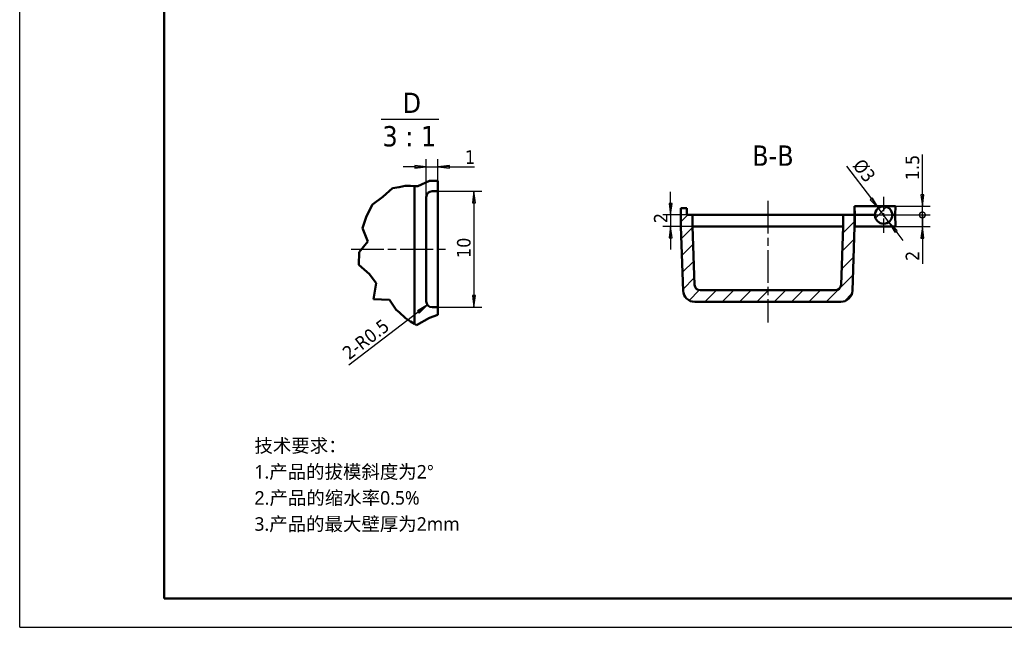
# Model space of a CAD drawing. Header units: millimetres. Extents: x -18 to 278, y 2 to 211.
# Tile 1 of 5: x -18 to 152, y 2 to 107. Entities that reach past the tile are written whole.
import ezdxf

# ---------------------------------------------------------------- set-up
doc = ezdxf.new("R2010")
doc.units = ezdxf.units.MM
doc.linetypes.add('CHAIN', pattern=[0.3543, 0.2362, -0.0295, 0.0591, -0.0295])
for name, color, linetype, lineweight in [('1轮廓实线层', 7, 'Continuous', 50), ('2细线层', 4, 'Continuous', 25), ('剖面线 (ISO)', 7, 'Continuous', 18), ('可见 (ISO)', 7, 'Continuous', 50), ('折线 (ISO)', 7, 'Continuous', 50), ('符号 (ISO)', 7, 'Continuous', 25)]:
    doc.layers.add(name, color=color, linetype=linetype, lineweight=lineweight)
doc.layers.add('中心标记 (ISO)', color=1, linetype='Continuous', lineweight=25, true_color=0xff0000)
doc.layers.add('中心线 (ISO)', color=1, linetype='Continuous', lineweight=25, true_color=0xff0000)
doc.styles.add('标签文本 (ISO)', font='tahoma.ttf')
doc.styles.add('注释文本 (ISO)', font='tahoma.ttf')
doc.dimstyles.new('默认 (GB)', dxfattribs={"dimscale": 0.666667, "dimtxt": 3.5, "dimasz": 3, "dimexe": 2, "dimexo": 0, "dimgap": 0.75, "dimtad": 1, "dimrnd": 1e-08, "dimdsep": 46, "dimtxsty": '注释文本 (ISO)', "dimblk": 'Filled-1', "dimcen": 0.09, "dimdle": 10, "dimclrd": 256, "dimclre": 256, "dimclrt": 256, "dimaunit": 1, "dimadec": 3, "dimazin": 2, "dimtfac": 1, "dimtmove": 0, "dimatfit": 3, "dimldrblk": 'Filled-1', "dimfxl": 1, "dimtolj": 1, "dimtzin": 0, "dimlwd": -1, "dimlwe": -1, "dimarcsym": 0})

# ---------------------------------------------------------------- blocks, each defined once
blk = doc.blocks.new('Filled-1')
at = {"color": 0}
for p, q in [((0, 0), (-1, 0.125)), ((-1, 0.125), (-1, -0.125)), ((-1, 0), (0, 0)), ((-1, -0.125), (0, 0))]:
    blk.add_line(p, q, dxfattribs=at)
at = {"color": 0, "flags": 128}
blk.add_lwpolyline([(-1, -0.125), (0, 0), (-1, 0.125), (-1, -0.125)], dxfattribs=at)
at = {"color": 0}
blk.add_solid([(-1, -0.125), (0, 0), (-1, 0.125), (-1, -0.125)], dxfattribs=at)
blk = doc.blocks.new('_DotSmall')
at = {"color": 0, "linetype": 'ByBlock', "const_width": 0.5}
blk.add_lwpolyline([(-0.0625, 0, 1), (0.0625, 0, 1)], format="xyb", close=True, dxfattribs=at)
blk = doc.blocks.new('*D13')
at = {"layer": '2细线层'}
for p, q in [((137.54, 72.84), (137.54, 74.84)), ((127.87, 72.84), (138.87, 72.84)), ((137.54, 70.84), (137.54, 72.84)), ((130.87, 70.84), (138.87, 70.84)), ((137.54, 68.84), (137.54, 64.4))]:
    blk.add_line(p, q, dxfattribs=at)
at = {"layer": 'Defpoints', "color": 0}
for p in [(127.87, 72.84), (137.54, 72.84), (130.87, 70.84)]:
    blk.add_point(p, dxfattribs=at)
at = {"layer": '2细线层', "xscale": 2, "yscale": 2, "zscale": 2}
for name, p, rotation in [('_DotSmall', (137.54, 72.84), 270), ('Filled-1', (137.54, 70.84), 90)]:
    blk.add_blockref(name, p, dxfattribs=dict(at, rotation=rotation))
at = {"layer": '2细线层', "insert": (134.66, 64.9), "char_height": 2.333, "attachment_point": 1, "rotation": 90, "style": '注释文本 (ISO)'}
blk.add_mtext('\\A1;2', dxfattribs=at)
blk = doc.blocks.new('*D15')
at = {"layer": '2细线层'}
for p, q in [((137.54, 76.34), (137.54, 83.29)), ((127.87, 74.34), (138.87, 74.34)), ((137.54, 72.84), (137.54, 74.34)), ((127.87, 72.84), (138.87, 72.84)), ((137.54, 72.84), (137.54, 70.84))]:
    blk.add_line(p, q, dxfattribs=at)
at = {"layer": 'Defpoints', "color": 0}
for p in [(127.87, 74.34), (137.54, 74.34), (127.87, 72.84)]:
    blk.add_point(p, dxfattribs=at)
at = {"layer": '2细线层', "xscale": 2, "yscale": 2, "zscale": 2}
for name, p, rotation in [('Filled-1', (137.54, 74.34), 270), ('_DotSmall', (137.54, 72.84), 90)]:
    blk.add_blockref(name, p, dxfattribs=dict(at, rotation=rotation))
at = {"layer": '2细线层', "insert": (134.65, 78.84), "char_height": 2.333, "attachment_point": 1, "rotation": 90, "style": '注释文本 (ISO)'}
blk.add_mtext('\\A1;1.5', dxfattribs=at)
blk = doc.blocks.new('*D16')
at = {"layer": '2细线层'}
for p, q in [((124.45, 81.26), (128.74, 75.6)), ((131.76, 71.62), (129.95, 74.01)), ((132.97, 70.02), (134.17, 68.43))]:
    blk.add_line(p, q, dxfattribs=at)
at = {"layer": 'Defpoints', "color": 0}
for p in [(129.95, 74.01), (131.76, 71.62)]:
    blk.add_point(p, dxfattribs=at)
at = {"layer": '2细线层', "xscale": 2, "yscale": 2, "zscale": 2}
for p, rotation in [((129.95, 74.01), 307.1422635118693), ((131.76, 71.62), 127.1422635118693)]:
    blk.add_blockref('Filled-1', p, dxfattribs=dict(at, rotation=rotation))
at = {"layer": '2细线层', "insert": (127.27, 82.77), "char_height": 2.333, "attachment_point": 1, "rotation": 307.1423, "style": '注释文本 (ISO)'}
blk.add_mtext('\\A1;%%c3', dxfattribs=at)
blk = doc.blocks.new('*D17')
at = {"layer": '2细线层'}
for p, q in [((94.08, 74.84), (94.08, 76.84)), ((97.85, 72.84), (92.75, 72.84)), ((94.08, 72.84), (94.08, 70.87)), ((97.85, 70.87), (92.75, 70.87)), ((94.08, 68.87), (94.08, 66.87))]:
    blk.add_line(p, q, dxfattribs=at)
at = {"layer": 'Defpoints', "color": 0}
for p in [(97.85, 72.84), (94.08, 70.87), (97.85, 70.87)]:
    blk.add_point(p, dxfattribs=at)
at = {"layer": '2细线层', "xscale": 2, "yscale": 2, "zscale": 2}
for p, rotation in [((94.08, 72.84), 270), ((94.08, 70.87), 90)]:
    blk.add_blockref('Filled-1', p, dxfattribs=dict(at, rotation=rotation))
at = {"layer": '2细线层', "insert": (91.2, 70.55), "char_height": 2.3333, "attachment_point": 1, "rotation": 90, "style": '注释文本 (ISO)'}
blk.add_mtext('\\A1; \\fTahoma|b0|i0;\\H2.3333;2', dxfattribs=at)
blk = doc.blocks.new('*D20')
at = {"layer": '2细线层'}
for p, q in [((53.89, 76.93), (61.46, 76.93)), ((60.13, 74.93), (60.13, 58.93)), ((53.89, 56.93), (61.46, 56.93))]:
    blk.add_line(p, q, dxfattribs=at)
at = {"layer": 'Defpoints', "color": 0}
for p in [(53.89, 76.93), (53.89, 56.93), (60.13, 56.93)]:
    blk.add_point(p, dxfattribs=at)
at = {"layer": '2细线层', "xscale": 2, "yscale": 2, "zscale": 2}
for p, rotation in [((60.13, 76.93), 90), ((60.13, 56.93), 270)]:
    blk.add_blockref('Filled-1', p, dxfattribs=dict(at, rotation=rotation))
at = {"layer": '2细线层', "insert": (57.2, 65.42), "char_height": 2.333, "attachment_point": 1, "rotation": 90, "style": '注释文本 (ISO)'}
blk.add_mtext('\\A1;10', dxfattribs=at)
blk = doc.blocks.new('*D21')
at = {"layer": '2细线层'}
blk.add_line((38.54, 46.95), (50.51, 56.11), dxfattribs=at)
at = {"layer": 'Defpoints', "color": 0}
for p in [(52.89, 57.93), (52.09, 57.32)]:
    blk.add_point(p, dxfattribs=at)
at = {"layer": '2细线层', "xscale": 2, "yscale": 2, "zscale": 2, "rotation": 37.42255572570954}
blk.add_blockref('Filled-1', (52.09, 57.32), dxfattribs=at)
at = {"layer": '2细线层', "insert": (37.15, 49.58), "char_height": 2.3333, "attachment_point": 1, "rotation": 37.4226, "style": '注释文本 (ISO)'}
blk.add_mtext('\\A1;\\fTahoma|b0|i0;\\H2.3333;2-R0.5', dxfattribs=at)
blk = doc.blocks.new('*D22')
at = {"layer": '2细线层'}
for p, q in [((51.89, 75.93), (51.89, 82.48)), ((53.89, 76.93), (53.89, 82.48)), ((49.89, 81.15), (47.89, 81.15)), ((51.89, 81.15), (53.89, 81.15)), ((55.89, 81.15), (60.23, 81.15))]:
    blk.add_line(p, q, dxfattribs=at)
at = {"layer": 'Defpoints', "color": 0}
for p in [(53.89, 81.15), (53.89, 76.93), (51.89, 75.93)]:
    blk.add_point(p, dxfattribs=at)
at = {"layer": '2细线层', "xscale": 2, "yscale": 2, "zscale": 2}
blk.add_blockref('Filled-1', (51.89, 81.15), dxfattribs=at)
at = {"layer": '2细线层', "xscale": 2, "yscale": 2, "zscale": 2, "rotation": 180}
blk.add_blockref('Filled-1', (53.89, 81.15), dxfattribs=at)
at = {"layer": '2细线层', "insert": (58.59, 83.99), "char_height": 2.333, "attachment_point": 1, "style": '注释文本 (ISO)'}
blk.add_mtext('\\A1;1', dxfattribs=at)

msp = doc.modelspace()

# ---------------------------------------------------------------- hatches: boundary and pattern name
at = {"layer": '剖面线 (ISO)'}
h = msp.add_hatch(dxfattribs=at)
h.set_pattern_fill('ANSI31', color=256, scale=16.933333, style=0)
h.set_pattern_definition([(45, (-6.045, -0.3066), (-1.49671, 1.49671), [])])
edge = h.paths.add_edge_path()
edge.add_ellipse((130.8523, 72.8128), major_axis=(0, -1.5), ratio=1, start_angle=0, end_angle=360)
edge = h.paths.add_edge_path()
edge.add_line((122.5013, 59.8382), (99.2034, 59.8382))
edge.add_ellipse((99.2034, 60.8382), major_axis=(-1, 0), ratio=1, start_angle=2, end_angle=90, ccw=False)
edge.add_line((98.204, 60.8033), (97.8523, 70.8732))
edge.add_line((97.8523, 70.8732), (97.8523, 72.8382))
edge.add_line((97.8523, 72.8382), (96.8523, 72.8382))
edge.add_line((96.8523, 72.8382), (96.8523, 74.0382))
edge.add_line((96.8523, 74.0382), (95.8523, 74.0382))
edge.add_line((95.8523, 74.0382), (95.8523, 70.8382))
edge.add_line((95.8523, 70.8382), (96.2389, 59.7684))
edge.add_ellipse((98.2377, 59.8382), major_axis=(0.0698, -1.9988), ratio=1, start_angle=270, end_angle=358)
edge.add_line((98.2377, 57.8382), (123.467, 57.8382))
edge.add_ellipse((123.467, 59.8382), major_axis=(2, 0), ratio=1, start_angle=270, end_angle=358)
edge.add_line((125.4658, 59.7684), (125.8523, 70.8382))
edge.add_line((125.8523, 70.8382), (125.8523, 72.8382))
edge.add_line((125.8523, 72.8382), (123.8523, 72.8382))
edge.add_line((123.8523, 72.8382), (123.8523, 70.8732))
edge.add_line((123.8523, 70.8732), (123.5007, 60.8033))
edge.add_ellipse((122.5013, 60.8382), major_axis=(-0.0349, -0.9994), ratio=1, start_angle=2, end_angle=90, ccw=False)

# ---------------------------------------------------------------- linework, layer by layer
at = {"layer": '1轮廓实线层'}
for q in [(6.6667, 206.417), (273.3333, 6.6667)]:
    msp.add_line((6.6667, 6.6667), q, dxfattribs=at)
at = {"layer": '2细线层'}
for q in [(-18.3021, 211.4107), (278.3271, 1.6729)]:
    msp.add_line((-18.3021, 1.6729), q, dxfattribs=at)
at = {"layer": '中心标记 (ISO)', "linetype": 'CHAIN', "ltscale": 10.556371}
for p, q in [((130.8523, 75.9795), (130.8523, 69.6461)), ((134.019, 72.8128), (127.6857, 72.8128))]:
    msp.add_line(p, q, dxfattribs=at)
at = {"layer": '中心线 (ISO)', "linetype": 'CHAIN', "ltscale": 23.990969}
for p, q in [((110.8523, 75.2914), (110.8523, 54.3031)), ((38.9055, 66.9306), (55.5555, 66.9306))]:
    msp.add_line(p, q, dxfattribs=at)
at = {"layer": '可见 (ISO)'}
for p, q in [((53.8888, 76.9306), (53.8888, 78.7523)), ((49.8888, 77.829), (49.8888, 54.022)), ((52.8888, 76.9306), (53.8888, 76.9306)), ((53.8888, 76.9306), (53.8888, 56.9306)), ((51.8888, 57.9306), (51.8888, 75.9306)), ((96.8523, 74.0382), (95.8523, 74.0382)), ((95.8523, 74.0382), (95.8523, 70.8382)), ((96.8523, 72.8382), (96.8523, 74.0382)), ((125.845, 74.3382), (125.8262, 74.3382)), ((125.8523, 72.8382), (125.8262, 74.3382)), ((127.8712, 74.3382), (125.845, 74.3382)), ((125.8712, 72.8382), (125.845, 74.3382)), ((127.8712, 74.3382), (130.8712, 74.3382)), ((132.8974, 74.3382), (130.8712, 74.3382)), ((132.8712, 72.8382), (132.8974, 74.3382)), ((97.8523, 72.8382), (96.8523, 72.8382)), ((97.8523, 70.8732), (97.8523, 72.8382)), ((97.8523, 72.8382), (99.8523, 72.8382)), ((99.8523, 72.8382), (121.8523, 72.8382)), ((121.8523, 72.8382), (123.8523, 72.8382)), ((125.8523, 72.8382), (123.8523, 72.8382)), ((123.8523, 72.8382), (123.8523, 70.8732)), ((125.8523, 70.8382), (125.8523, 72.8382)), ((125.8523, 72.8382), (125.8712, 72.8382)), ((125.8712, 72.8382), (127.8712, 72.8382)), ((125.8712, 72.8382), (125.8712, 70.8382)), ((129.3526, 72.8382), (127.8712, 72.8382)), ((132.3521, 72.8382), (132.8712, 72.8382)), ((132.8712, 72.8382), (132.9061, 70.8382)), ((95.8523, 70.8382), (96.2389, 59.7684)), ((98.204, 60.8033), (97.8523, 70.8732)), ((99.8523, 70.8732), (97.8523, 70.8732)), ((121.8523, 70.8732), (99.8523, 70.8732)), ((123.8523, 70.8732), (121.8523, 70.8732)), ((123.8523, 70.8732), (123.5007, 60.8033)), ((125.4658, 59.7684), (125.8523, 70.8382)), ((125.8523, 70.8382), (125.8712, 70.8382)), ((125.8712, 70.8382), (130.8712, 70.8382)), ((132.9061, 70.8382), (130.8712, 70.8382)), ((122.5013, 59.8382), (99.2034, 59.8382)), ((98.2377, 57.8382), (123.467, 57.8382)), ((53.8888, 56.9306), (52.8888, 56.9306)), ((53.8888, 55.575), (53.8888, 56.9306))]:
    msp.add_line(p, q, dxfattribs=at)
msp.add_circle((130.8523, 72.8128), 1.5, dxfattribs=at)
for centre, radius, start, end in [((52.8888, 75.9306), 1, 90, 180), ((98.2377, 59.8382), 2, 182, 270), ((99.2034, 60.8382), 1, 182, 270), ((122.5013, 60.8382), 1, 270, 358), ((123.467, 59.8382), 2, 270, 358), ((52.8888, 57.9306), 1, 180, 270)]:
    msp.add_arc(centre, radius, start, end, dxfattribs=at)
at = {"layer": '折线 (ISO)'}
for p, q in [((50.4123, 77.817), (52.427, 78.732)), ((52.427, 78.732), (53.8888, 78.7523)), ((44.3883, 75.9709), (46.0483, 77.439)), ((46.0483, 77.439), (47.1868, 77.66)), ((47.1868, 77.66), (48.2502, 77.8664)), ((48.2502, 77.8664), (49.1856, 77.8451)), ((49.1856, 77.8451), (49.8888, 77.829)), ((49.8888, 77.829), (50.4123, 77.817)), ((42.5988, 74.6376), (44.3883, 75.9709)), ((41.5941, 72.6452), (42.5988, 74.6376)), ((40.8944, 70.5883), (41.5941, 72.6452)), ((41.7808, 68.268), (40.8944, 70.5883)), ((40.3187, 66.3908), (41.7808, 68.268)), ((40.2511, 64.2438), (40.3187, 66.3908)), ((42.0934, 62.6296), (40.2511, 64.2438)), ((43.2454, 61.0897), (42.0934, 62.6296)), ((42.7876, 58.3023), (43.2454, 61.0897)), ((45.5267, 58.1672), (42.7876, 58.3023)), ((46.7098, 56.4882), (45.5267, 58.1672)), ((47.1868, 56.0542), (46.7098, 56.4882)), ((48.2971, 55.0438), (47.1868, 56.0542)), ((49.1856, 54.4735), (48.2971, 55.0438)), ((49.8888, 54.022), (49.1856, 54.4735)), ((52.427, 55.1065), (50.2098, 53.816)), ((53.8888, 55.575), (52.427, 55.1065)), ((50.2098, 53.816), (49.8888, 54.022))]:
    msp.add_line(p, q, dxfattribs=at)
at = {"layer": '符号 (ISO)'}
msp.add_line((44.1059, 89.3499), (54.067, 89.3499), dxfattribs=at)

# ---------------------------------------------------------------- texts
at = {"layer": '符号 (ISO)', "char_height": 3.5, "attachment_point": 7, "style": '标签文本 (ISO)'}
for s, insert in [('D', (47.8042, 90.4444)), ('3 : 1', (44.3299, 84.608)), ('B-B', (108.1583, 81.3294))]:
    msp.add_mtext(s, dxfattribs=dict(at, insert=insert))
at = {"layer": '符号 (ISO)', "insert": (22.2236, 34.1877), "char_height": 2.333333, "width": 70.494013, "attachment_point": 1, "line_spacing_factor": 1.15822, "style": '注释文本 (ISO)'}
msp.add_mtext('\\f微软雅黑|b0|i0;\\H2.3333;技术要求：\\P\\f微软雅黑|b0|i0;\\H2.3333;1.产品的拔模斜度为2\\f????|b0|i0;\\H2.3333;°\\P\\f????|b0|i0;\\H2.3333;2.\\f微软雅黑|b0|i0;\\H2.3333;产品的缩水率0.5% \\P\\f微软雅黑|b0|i0;\\H2.3333;3.产品的最大壁厚为2mm\\fTahoma|b0|i0;\\H2.3333;\\P', dxfattribs=at)

# ---------------------------------------------------------------- dimensions: what is measured, and where the dimension line sits
at = {"layer": '2细线层'}
dim = msp.add_linear_dim(base=(53.8888, 81.1473), p1=(51.8888, 75.9306), p2=(53.8888, 76.9306), dimstyle='默认 (GB)', override={"dimgap": 0.75, "dimdec": 2, "dimlfac": 0.5, "dimtol": 0, "dimlim": 0, "dimtp": 0, "dimtm": 0, "dimtdec": 2, "dimtofl": 1, "dimatfit": 1}, dxfattribs=at)
dim.commit()
dim.dimension.update_dxf_attribs({"geometry": '*D22', "text_midpoint": (59.159, 81.1473), "dimtype": 160})
dim = msp.add_diameter_dim_2p(p1=(131.758, 71.6171), p2=(129.9467, 74.0085), dimstyle='默认 (GB)', override={"dimgap": 0.75, "dimdec": 2, "dimlfac": 1, "dimtol": 0, "dimlim": 0, "dimtp": 0, "dimtm": 0, "dimtdec": 2, "dimatfit": 2}, dxfattribs=at)
dim.commit()
dim.dimension.update_dxf_attribs({"geometry": '*D16', "text_midpoint": (125.8843, 79.3717), "dimtype": 163})
for base, p1, p2, angle, override, picture, middle in [((137.5379, 74.3382), (127.8712, 72.8382), (127.8712, 74.3382), 90, {"dimgap": 0.75, "dimdec": 2, "dimblk1": 'DotSmall', "dimblk2": 'Filled-1', "dimsah": 1, "dimdle": 0, "dimtol": 0, "dimlim": 0, "dimtp": 0, "dimtm": 0, "dimtdec": 2, "dimtofl": 1, "dimatfit": 1}, '*D15', (137.5379, 80.8151)), ((60.1253, 56.9306), (53.8888, 76.9306), (53.8888, 56.9306), 270, {"dimgap": 0.75, "dimdec": 2, "dimlfac": 0.5, "dimtol": 0, "dimlim": 0, "dimtp": 0, "dimtm": 0, "dimtdec": 2, "dimtofl": 0, "dimatfit": 1}, '*D20', (60.1253, 66.9306)), ((137.5379, 72.8382), (130.8712, 70.8382), (127.8712, 72.8382), 90, {"dimgap": 0.75, "dimdec": 2, "dimblk1": 'Filled-1', "dimblk2": 'DotSmall', "dimsah": 1, "dimdle": 0, "dimtol": 0, "dimlim": 0, "dimtp": 0, "dimtm": 0, "dimtdec": 2, "dimtofl": 1, "dimatfit": 1}, '*D13', (137.5379, 65.6182))]:
    dim = msp.add_linear_dim(base=base, p1=p1, p2=p2, angle=angle, dimstyle='默认 (GB)', override=override, dxfattribs=at)
    dim.commit()
    dim.dimension.update_dxf_attribs({"geometry": picture, "text_midpoint": middle, "dimtype": 160})
dim = msp.add_linear_dim(base=(94.0828, 70.8732), p1=(97.8523, 72.8382), p2=(97.8523, 70.8732), angle=90, text=' \\fTahoma|b0|i0;\\H2.3333;2', dimstyle='默认 (GB)', override={"dimgap": 0.75, "dimdec": 2, "dimtol": 0, "dimlim": 0, "dimtp": 0, "dimtm": 0, "dimtdec": 2, "dimtofl": 1, "dimatfit": 1}, dxfattribs=at)
dim.commit()
dim.dimension.update_dxf_attribs({"geometry": '*D17', "text_midpoint": (94.0828, 71.8557), "dimtype": 160})
dim = msp.add_radius_dim(center=(52.8888, 57.9306), mpoint=(52.0947, 57.323), text='\\fTahoma|b0|i0;\\H2.3333;2-<>', dimstyle='默认 (GB)', override={"dimgap": 0.75, "dimdec": 2, "dimlfac": 0.5, "dimcen": 0, "dimtol": 0, "dimlim": 0, "dimtp": 0, "dimtm": 0, "dimtdec": 2, "dimtofl": 0}, dxfattribs=at)
dim.commit()
dim.dimension.update_dxf_attribs({"geometry": '*D21', "text_midpoint": (42.5244, 50), "dimtype": 164})

doc.saveas('drawing.dxf')
